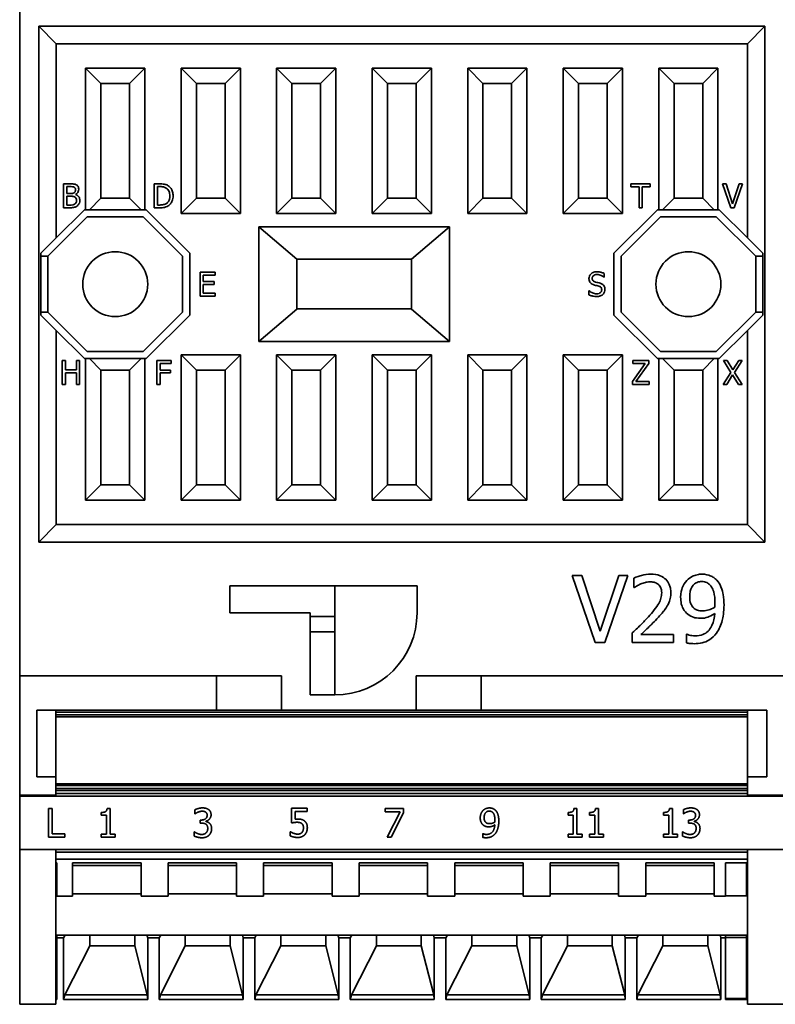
# Model space of a CAD drawing. Header units: millimetres. Extents: x 109 to 313, y 74 to 242.
# Tile 3 of 8: x 109 to 148, y 149 to 200. Entities that reach past the tile are written whole.
import ezdxf

# ---------------------------------------------------------------- set-up
doc = ezdxf.new("R2010")
doc.units = ezdxf.units.MM
doc.layers.add('Visible (ISO)', color=7, linetype='Continuous', lineweight=35)
doc.layers.add('Visible Narrow (ISO)', color=7, linetype='Continuous', lineweight=35)

msp = doc.modelspace()

# ---------------------------------------------------------------- linework, layer by layer
at = {"layer": 'Visible (ISO)'}
for p, q in [((108.932, 166.071), (108.932, 207.071)), ((109.932, 173.071), (109.932, 200.071)), ((109.932, 200.071), (147.932, 200.071)), ((109.932, 200.071), (110.842, 199.161)), ((147.932, 200.071), (147.022, 199.161)), ((147.932, 200.071), (147.932, 173.071)), ((147.022, 199.161), (110.842, 199.161)), ((110.842, 199.161), (110.842, 188.996)), ((147.022, 188.996), (147.022, 199.161)), ((112.382, 197.871), (112.382, 190.471)), ((115.482, 197.871), (112.382, 197.871)), ((112.382, 197.871), (113.182, 197.071)), ((114.682, 197.071), (115.482, 197.871)), ((115.482, 190.471), (115.482, 197.871)), ((117.382, 197.871), (117.382, 190.271)), ((120.482, 197.871), (117.382, 197.871)), ((118.182, 197.071), (117.382, 197.871)), ((119.682, 197.071), (120.482, 197.871)), ((120.482, 190.271), (120.482, 197.871)), ((122.382, 197.871), (122.382, 190.271)), ((125.482, 197.871), (122.382, 197.871)), ((123.182, 197.071), (122.382, 197.871)), ((124.682, 197.071), (125.482, 197.871)), ((125.482, 190.271), (125.482, 197.871)), ((127.382, 197.871), (127.382, 190.271)), ((130.482, 197.871), (127.382, 197.871)), ((128.182, 197.071), (127.382, 197.871)), ((129.682, 197.071), (130.482, 197.871)), ((130.482, 190.271), (130.482, 197.871)), ((132.382, 197.871), (132.382, 190.271)), ((135.482, 197.871), (132.382, 197.871)), ((133.182, 197.071), (132.382, 197.871)), ((134.682, 197.071), (135.482, 197.871)), ((135.482, 190.271), (135.482, 197.871)), ((137.382, 197.871), (137.382, 190.271)), ((140.482, 197.871), (137.382, 197.871)), ((138.182, 197.071), (137.382, 197.871)), ((139.682, 197.071), (140.482, 197.871)), ((140.482, 190.271), (140.482, 197.871)), ((142.382, 197.871), (142.382, 190.471)), ((145.482, 197.871), (142.382, 197.871)), ((143.182, 197.071), (142.382, 197.871)), ((144.682, 197.071), (145.482, 197.871)), ((145.482, 190.471), (145.482, 197.871)), ((113.182, 197.071), (114.682, 197.071)), ((113.182, 191.071), (113.182, 197.071)), ((114.682, 197.071), (114.682, 191.071)), ((118.182, 197.071), (119.682, 197.071)), ((118.182, 191.071), (118.182, 197.071)), ((119.682, 197.071), (119.682, 191.071)), ((123.182, 197.071), (124.682, 197.071)), ((123.182, 191.071), (123.182, 197.071)), ((124.682, 197.071), (124.682, 191.071)), ((128.182, 197.071), (129.682, 197.071)), ((128.182, 191.071), (128.182, 197.071)), ((129.682, 197.071), (129.682, 191.071)), ((133.182, 197.071), (134.682, 197.071)), ((133.182, 191.071), (133.182, 197.071)), ((134.682, 197.071), (134.682, 191.071)), ((138.182, 197.071), (139.682, 197.071)), ((138.182, 191.071), (138.182, 197.071)), ((139.682, 197.071), (139.682, 191.071)), ((143.182, 197.071), (144.682, 197.071)), ((143.182, 191.071), (143.182, 197.071)), ((144.682, 197.071), (144.682, 191.071)), ((111.564, 191.821), (111.232, 191.821)), ((111.232, 191.821), (111.232, 190.571)), ((116.261, 191.821), (115.976, 191.821)), ((115.976, 191.821), (115.976, 190.571)), ((141.934, 191.821), (140.929, 191.821)), ((140.929, 191.821), (140.929, 191.673)), ((141.934, 191.673), (141.934, 191.821)), ((145.903, 191.821), (145.725, 191.821)), ((145.725, 191.821), (146.156, 190.571)), ((146.25, 190.783), (145.903, 191.821)), ((146.596, 191.821), (146.25, 190.783)), ((146.335, 190.571), (146.765, 191.821)), ((146.765, 191.821), (146.596, 191.821)), ((111.398, 191.314), (111.398, 191.679)), ((111.398, 191.679), (111.558, 191.679)), ((111.587, 191.314), (111.398, 191.314)), ((111.846, 191.266), (111.846, 191.272)), ((116.142, 190.715), (116.142, 191.677)), ((116.142, 191.677), (116.269, 191.677)), ((140.929, 191.673), (141.348, 191.673)), ((141.348, 191.673), (141.348, 190.571)), ((141.514, 191.673), (141.934, 191.673)), ((141.514, 190.571), (141.514, 191.673)), ((111.398, 190.713), (111.398, 191.175)), ((111.398, 191.175), (111.587, 191.175)), ((112.582, 190.471), (113.182, 191.071)), ((114.682, 191.071), (113.182, 191.071)), ((115.282, 190.471), (114.682, 191.071)), ((117.382, 190.271), (118.182, 191.071)), ((119.682, 191.071), (118.182, 191.071)), ((119.682, 191.071), (120.482, 190.271)), ((122.382, 190.271), (123.182, 191.071)), ((124.682, 191.071), (123.182, 191.071)), ((124.682, 191.071), (125.482, 190.271)), ((127.382, 190.271), (128.182, 191.071)), ((129.682, 191.071), (128.182, 191.071)), ((129.682, 191.071), (130.482, 190.271)), ((132.382, 190.271), (133.182, 191.071)), ((134.682, 191.071), (133.182, 191.071)), ((134.682, 191.071), (135.482, 190.271)), ((137.382, 190.271), (138.182, 191.071)), ((139.682, 191.071), (138.182, 191.071)), ((139.682, 191.071), (140.482, 190.271)), ((142.582, 190.471), (143.182, 191.071)), ((144.682, 191.071), (143.182, 191.071)), ((144.682, 191.071), (145.282, 190.471)), ((110.842, 188.996), (112.317, 190.471)), ((111.232, 190.571), (111.591, 190.571)), ((111.533, 190.713), (111.398, 190.713)), ((112.317, 190.471), (112.382, 190.471)), ((112.382, 190.471), (112.582, 190.471)), ((112.582, 190.471), (115.282, 190.471)), ((115.282, 190.471), (115.482, 190.471)), ((115.482, 190.471), (115.548, 190.471)), ((115.548, 190.471), (117.832, 188.187)), ((115.976, 190.571), (116.264, 190.571)), ((116.269, 190.715), (116.142, 190.715)), ((117.382, 190.271), (120.482, 190.271)), ((122.382, 190.271), (125.482, 190.271)), ((127.382, 190.271), (130.482, 190.271)), ((132.382, 190.271), (135.482, 190.271)), ((137.382, 190.271), (140.482, 190.271)), ((140.032, 188.187), (142.317, 190.471)), ((141.348, 190.571), (141.514, 190.571)), ((142.317, 190.471), (142.382, 190.471)), ((142.382, 190.471), (142.582, 190.471)), ((142.582, 190.471), (145.282, 190.471)), ((145.282, 190.471), (145.482, 190.471)), ((145.482, 190.471), (145.548, 190.471)), ((145.548, 190.471), (147.022, 188.996)), ((146.156, 190.571), (146.335, 190.571)), ((110.407, 188.031), (112.472, 190.096)), ((112.472, 190.096), (115.392, 190.096)), ((115.392, 190.096), (117.457, 188.031)), ((140.407, 188.031), (142.472, 190.096)), ((142.472, 190.096), (145.392, 190.096)), ((145.392, 190.096), (147.457, 188.031)), ((121.442, 189.571), (121.442, 183.571)), ((131.422, 189.571), (121.442, 189.571)), ((121.442, 189.571), (123.432, 187.875)), ((131.422, 189.571), (129.432, 187.875)), ((131.422, 183.571), (131.422, 189.571)), ((110.032, 188.187), (110.842, 188.996)), ((147.022, 188.996), (147.832, 188.187)), ((110.032, 184.956), (110.032, 188.187)), ((117.832, 188.187), (117.832, 184.956)), ((140.032, 184.956), (140.032, 188.187)), ((147.832, 188.187), (147.832, 184.956)), ((110.032, 188.031), (110.407, 188.031)), ((110.407, 188.031), (110.407, 185.111)), ((117.457, 188.031), (117.457, 185.111)), ((123.432, 185.268), (123.432, 187.875)), ((123.432, 187.871), (129.432, 187.871)), ((129.432, 187.875), (129.432, 185.268)), ((140.407, 185.111), (140.407, 188.031)), ((147.457, 185.111), (147.457, 188.031)), ((147.457, 188.031), (147.832, 188.031)), ((119.159, 187.196), (118.377, 187.196)), ((118.377, 187.196), (118.377, 185.946)), ((119.159, 187.048), (119.159, 187.196)), ((139.52, 186.939), (139.52, 187.137)), ((118.543, 186.706), (118.543, 187.048)), ((118.543, 187.048), (119.159, 187.048)), ((119.117, 186.706), (118.543, 186.706)), ((119.117, 186.558), (119.117, 186.706)), ((139.508, 186.939), (139.52, 186.939)), ((118.543, 186.094), (118.543, 186.558)), ((118.543, 186.558), (119.117, 186.558)), ((119.159, 186.094), (118.543, 186.094)), ((119.159, 185.946), (119.159, 186.094)), ((138.731, 186.23), (138.718, 186.23)), ((138.718, 186.23), (138.718, 186.021)), ((118.377, 185.946), (119.159, 185.946)), ((110.407, 185.111), (110.032, 185.111)), ((112.472, 183.046), (110.407, 185.111)), ((117.457, 185.111), (115.392, 183.046)), ((121.442, 183.571), (123.432, 185.268)), ((129.432, 185.271), (123.432, 185.271)), ((131.422, 183.571), (129.432, 185.268)), ((142.472, 183.046), (140.407, 185.111)), ((147.457, 185.111), (145.392, 183.046)), ((147.832, 185.111), (147.457, 185.111)), ((110.842, 184.146), (110.032, 184.956)), ((117.832, 184.956), (115.548, 182.671)), ((142.317, 182.671), (140.032, 184.956)), ((147.832, 184.956), (147.022, 184.146)), ((110.842, 184.146), (110.842, 173.981)), ((112.317, 182.671), (110.842, 184.146)), ((147.022, 184.146), (145.548, 182.671)), ((147.022, 173.981), (147.022, 184.146)), ((121.442, 183.571), (131.422, 183.571)), ((115.392, 183.046), (112.472, 183.046)), ((145.392, 183.046), (142.472, 183.046)), ((111.325, 182.571), (111.158, 182.571)), ((111.158, 182.571), (111.158, 181.321)), ((111.325, 182.081), (111.325, 182.571)), ((112.066, 182.571), (111.9, 182.571)), ((111.9, 182.571), (111.9, 182.081)), ((112.066, 181.321), (112.066, 182.571)), ((112.382, 182.671), (112.317, 182.671)), ((112.382, 182.671), (112.382, 175.271)), ((112.582, 182.671), (112.382, 182.671)), ((112.582, 182.671), (113.182, 182.071)), ((115.282, 182.671), (112.582, 182.671)), ((114.682, 182.071), (115.282, 182.671)), ((115.482, 182.671), (115.282, 182.671)), ((115.482, 175.271), (115.482, 182.671)), ((115.548, 182.671), (115.482, 182.671)), ((116.858, 182.571), (116.111, 182.571)), ((116.111, 182.571), (116.111, 181.321)), ((116.858, 182.423), (116.858, 182.571)), ((117.382, 182.871), (117.382, 175.271)), ((120.482, 182.871), (117.382, 182.871)), ((117.382, 182.871), (118.182, 182.071)), ((120.482, 182.871), (119.682, 182.071)), ((120.482, 175.271), (120.482, 182.871)), ((122.382, 182.871), (122.382, 175.271)), ((125.482, 182.871), (122.382, 182.871)), ((122.382, 182.871), (123.182, 182.071)), ((125.482, 182.871), (124.682, 182.071)), ((125.482, 175.271), (125.482, 182.871)), ((127.382, 182.871), (127.382, 175.271)), ((130.482, 182.871), (127.382, 182.871)), ((127.382, 182.871), (128.182, 182.071)), ((130.482, 182.871), (129.682, 182.071)), ((130.482, 175.271), (130.482, 182.871)), ((132.382, 182.871), (132.382, 175.271)), ((135.482, 182.871), (132.382, 182.871)), ((132.382, 182.871), (133.182, 182.071)), ((135.482, 182.871), (134.682, 182.071)), ((135.482, 175.271), (135.482, 182.871)), ((137.382, 182.871), (137.382, 175.271)), ((140.482, 182.871), (137.382, 182.871)), ((137.382, 182.871), (138.182, 182.071)), ((140.482, 182.871), (139.682, 182.071)), ((140.482, 175.271), (140.482, 182.871)), ((141.858, 182.571), (141.033, 182.571)), ((141.033, 182.571), (141.033, 182.423)), ((141.858, 182.421), (141.858, 182.571)), ((142.382, 182.671), (142.317, 182.671)), ((142.382, 182.671), (142.382, 175.271)), ((142.582, 182.671), (142.382, 182.671)), ((145.282, 182.671), (142.582, 182.671)), ((142.582, 182.671), (143.182, 182.071)), ((145.282, 182.671), (144.682, 182.071)), ((145.482, 182.671), (145.282, 182.671)), ((145.482, 175.271), (145.482, 182.671)), ((145.548, 182.671), (145.482, 182.671)), ((145.963, 182.571), (145.773, 182.571)), ((145.773, 182.571), (146.159, 181.947)), ((146.261, 182.082), (145.963, 182.571)), ((146.565, 182.571), (146.261, 182.082)), ((146.353, 181.955), (146.744, 182.571)), ((146.744, 182.571), (146.565, 182.571)), ((111.9, 182.081), (111.325, 182.081)), ((113.182, 176.071), (113.182, 182.071)), ((113.182, 182.071), (114.682, 182.071)), ((114.682, 182.071), (114.682, 176.071)), ((116.277, 182.071), (116.277, 182.423)), ((116.277, 182.423), (116.858, 182.423)), ((116.834, 182.071), (116.277, 182.071)), ((116.834, 181.923), (116.834, 182.071)), ((118.182, 176.071), (118.182, 182.071)), ((118.182, 182.071), (119.682, 182.071)), ((119.682, 182.071), (119.682, 176.071)), ((123.182, 176.071), (123.182, 182.071)), ((123.182, 182.071), (124.682, 182.071)), ((124.682, 182.071), (124.682, 176.071)), ((128.182, 176.071), (128.182, 182.071)), ((128.182, 182.071), (129.682, 182.071)), ((129.682, 182.071), (129.682, 176.071)), ((133.182, 176.071), (133.182, 182.071)), ((133.182, 182.071), (134.682, 182.071)), ((134.682, 182.071), (134.682, 176.071)), ((138.182, 176.071), (138.182, 182.071)), ((138.182, 182.071), (139.682, 182.071)), ((139.682, 182.071), (139.682, 176.071)), ((141.671, 182.423), (141.002, 181.476)), ((141.033, 182.423), (141.671, 182.423)), ((141.183, 181.469), (141.858, 182.421)), ((143.182, 176.071), (143.182, 182.071)), ((143.182, 182.071), (144.682, 182.071)), ((144.682, 182.071), (144.682, 176.071)), ((146.744, 181.321), (146.353, 181.955)), ((111.325, 181.321), (111.325, 181.933)), ((111.325, 181.933), (111.9, 181.933)), ((111.9, 181.933), (111.9, 181.321)), ((116.277, 181.321), (116.277, 181.923)), ((116.277, 181.923), (116.834, 181.923)), ((141.002, 181.476), (141.002, 181.321)), ((141.875, 181.469), (141.183, 181.469)), ((141.875, 181.321), (141.875, 181.469)), ((146.159, 181.947), (145.76, 181.321)), ((145.94, 181.321), (146.25, 181.82)), ((146.25, 181.82), (146.554, 181.321)), ((111.158, 181.321), (111.325, 181.321)), ((111.9, 181.321), (112.066, 181.321)), ((116.111, 181.321), (116.277, 181.321)), ((141.002, 181.321), (141.875, 181.321)), ((145.76, 181.321), (145.94, 181.321)), ((146.554, 181.321), (146.744, 181.321)), ((112.382, 175.271), (113.182, 176.071)), ((114.682, 176.071), (113.182, 176.071)), ((115.482, 175.271), (114.682, 176.071)), ((118.182, 176.071), (117.382, 175.271)), ((119.682, 176.071), (118.182, 176.071)), ((120.482, 175.271), (119.682, 176.071)), ((123.182, 176.071), (122.382, 175.271)), ((124.682, 176.071), (123.182, 176.071)), ((125.482, 175.271), (124.682, 176.071)), ((128.182, 176.071), (127.382, 175.271)), ((129.682, 176.071), (128.182, 176.071)), ((130.482, 175.271), (129.682, 176.071)), ((133.182, 176.071), (132.382, 175.271)), ((134.682, 176.071), (133.182, 176.071)), ((135.482, 175.271), (134.682, 176.071)), ((138.182, 176.071), (137.382, 175.271)), ((139.682, 176.071), (138.182, 176.071)), ((140.482, 175.271), (139.682, 176.071)), ((143.182, 176.071), (142.382, 175.271)), ((144.682, 176.071), (143.182, 176.071)), ((145.482, 175.271), (144.682, 176.071)), ((112.382, 175.271), (115.482, 175.271)), ((117.382, 175.271), (120.482, 175.271)), ((122.382, 175.271), (125.482, 175.271)), ((127.382, 175.271), (130.482, 175.271)), ((132.382, 175.271), (135.482, 175.271)), ((137.382, 175.271), (140.482, 175.271)), ((142.382, 175.271), (145.482, 175.271)), ((109.932, 173.071), (110.842, 173.981)), ((110.842, 173.981), (147.022, 173.981)), ((147.932, 173.071), (147.022, 173.981)), ((147.932, 173.071), (109.932, 173.071)), ((138.349, 171.318), (137.849, 171.318)), ((137.849, 171.318), (139.055, 167.818)), ((139.319, 168.411), (138.349, 171.318)), ((140.289, 171.318), (139.319, 168.411)), ((139.557, 167.818), (140.762, 171.318)), ((140.762, 171.318), (140.289, 171.318)), ((141.071, 171.182), (141.071, 170.683)), ((119.932, 169.371), (119.932, 170.771)), ((119.932, 170.771), (129.732, 170.771)), ((125.432, 168.371), (125.432, 170.771)), ((129.732, 170.771), (129.732, 169.371)), ((141.071, 170.683), (141.097, 170.683)), ((124.132, 169.371), (119.932, 169.371)), ((124.132, 169.371), (124.132, 165.071)), ((125.432, 169.171), (124.132, 169.171)), ((125.432, 165.071), (125.432, 168.371)), ((140.998, 168.315), (140.998, 167.818)), ((143.156, 168.224), (141.437, 168.224)), ((143.156, 167.818), (143.156, 168.224)), ((143.854, 168.249), (143.831, 168.249)), ((143.831, 168.249), (143.831, 167.798)), ((139.055, 167.818), (139.557, 167.818)), ((140.998, 167.818), (143.156, 167.818)), ((108.932, 159.824), (108.932, 166.071)), ((119.232, 166.071), (108.932, 166.071)), ((119.232, 166.071), (122.632, 166.071)), ((119.232, 164.271), (119.232, 166.071)), ((122.632, 164.271), (122.632, 166.071)), ((129.689, 164.271), (129.689, 166.071)), ((129.689, 166.071), (133.089, 166.071)), ((148.932, 166.071), (133.089, 166.071)), ((133.089, 166.071), (133.089, 164.271)), ((124.132, 165.071), (125.432, 165.071)), ((109.832, 164.271), (119.232, 164.271)), ((109.832, 160.771), (109.832, 164.271)), ((110.832, 164.171), (110.832, 164.271)), ((110.832, 164.171), (110.832, 164.021)), ((110.832, 163.921), (110.832, 164.021)), ((110.832, 163.921), (110.832, 160.771)), ((147.032, 163.921), (110.832, 163.921)), ((120.032, 164.271), (119.232, 164.271)), ((132.289, 164.271), (120.032, 164.271)), ((133.089, 164.271), (132.289, 164.271)), ((133.089, 164.271), (148.032, 164.271)), ((147.032, 164.271), (147.032, 164.171)), ((147.032, 164.021), (147.032, 164.171)), ((147.032, 164.021), (147.032, 163.921)), ((147.032, 160.771), (147.032, 163.921)), ((148.032, 164.271), (148.032, 160.771)), ((110.832, 160.771), (109.832, 160.771)), ((110.832, 159.824), (110.832, 160.771)), ((147.032, 160.421), (110.832, 160.421)), ((147.032, 160.771), (147.032, 159.824)), ((148.032, 160.771), (147.032, 160.771)), ((108.932, 159.771), (108.932, 159.824)), ((110.832, 159.824), (108.932, 159.824)), ((147.032, 160.071), (110.832, 160.071)), ((147.032, 159.911), (110.832, 159.911)), ((148.932, 159.824), (147.032, 159.824)), ((108.932, 156.971), (108.932, 159.771)), ((148.932, 159.771), (108.932, 159.771)), ((110.432, 157.619), (110.432, 159.119)), ((110.432, 159.119), (110.632, 159.119)), ((110.632, 159.119), (110.632, 157.796)), ((113.197, 158.777), (113.197, 158.914)), ((113.469, 158.777), (113.197, 158.777)), ((113.469, 157.772), (113.469, 158.777)), ((113.507, 159.124), (113.662, 159.124)), ((113.662, 159.124), (113.662, 157.772)), ((118.108, 158.848), (118.108, 159.06)), ((118.12, 158.848), (118.108, 158.848)), ((123.157, 158.364), (123.157, 159.137)), ((123.157, 159.137), (123.98, 159.137)), ((123.98, 158.961), (123.35, 158.961)), ((123.35, 158.961), (123.35, 158.561)), ((123.98, 159.137), (123.98, 158.961)), ((128.069, 158.945), (128.069, 159.121)), ((128.069, 159.121), (129.021, 159.121)), ((128.843, 158.945), (128.069, 158.945)), ((128.158, 157.621), (128.843, 158.945)), ((129.021, 158.896), (128.372, 157.621)), ((129.021, 159.121), (129.021, 158.896)), ((137.634, 158.777), (137.634, 158.914)), ((137.906, 158.777), (137.634, 158.777)), ((137.906, 157.772), (137.906, 158.777)), ((137.944, 159.124), (138.1, 159.124)), ((138.1, 159.124), (138.1, 157.772)), ((138.76, 158.777), (138.76, 158.914)), ((139.032, 158.777), (138.76, 158.777)), ((139.032, 157.772), (139.032, 158.777)), ((139.07, 159.124), (139.225, 159.124)), ((139.225, 159.124), (139.225, 157.772)), ((142.634, 158.78), (142.634, 158.917)), ((142.906, 158.78), (142.634, 158.78)), ((142.906, 157.774), (142.906, 158.78)), ((142.944, 159.126), (143.1, 159.126)), ((143.1, 159.126), (143.1, 157.774)), ((143.671, 158.848), (143.671, 159.06)), ((143.683, 158.848), (143.671, 158.848)), ((118.373, 158.352), (118.373, 158.518)), ((118.373, 158.518), (118.44, 158.518)), ((118.458, 158.352), (118.373, 158.352)), ((118.672, 158.455), (118.672, 158.44)), ((143.936, 158.352), (143.936, 158.518)), ((143.936, 158.518), (144.003, 158.518)), ((144.021, 158.352), (143.936, 158.352)), ((144.235, 158.455), (144.235, 158.44)), ((110.632, 157.796), (111.301, 157.796)), ((111.301, 157.796), (111.301, 157.619)), ((113.197, 157.619), (113.197, 157.772)), ((113.197, 157.772), (113.469, 157.772)), ((113.662, 157.772), (113.929, 157.772)), ((113.929, 157.772), (113.929, 157.619)), ((118.067, 157.682), (118.067, 157.895)), ((118.067, 157.895), (118.081, 157.895)), ((123.095, 157.69), (123.095, 157.903)), ((123.095, 157.903), (123.109, 157.903)), ((133.168, 157.612), (133.168, 157.805)), ((133.168, 157.805), (133.177, 157.805)), ((137.634, 157.619), (137.634, 157.772)), ((137.634, 157.772), (137.906, 157.772)), ((138.1, 157.772), (138.366, 157.772)), ((138.366, 157.772), (138.366, 157.619)), ((138.76, 157.619), (138.76, 157.772)), ((138.76, 157.772), (139.032, 157.772)), ((139.225, 157.772), (139.491, 157.772)), ((139.491, 157.772), (139.491, 157.619)), ((142.634, 157.621), (142.634, 157.774)), ((142.634, 157.774), (142.906, 157.774)), ((143.1, 157.774), (143.366, 157.774)), ((143.366, 157.774), (143.366, 157.621)), ((143.629, 157.682), (143.629, 157.895)), ((143.629, 157.895), (143.644, 157.895)), ((111.301, 157.619), (110.432, 157.619)), ((113.929, 157.619), (113.197, 157.619)), ((128.372, 157.621), (128.158, 157.621)), ((138.366, 157.619), (137.634, 157.619)), ((139.491, 157.619), (138.76, 157.619)), ((143.366, 157.621), (142.634, 157.621)), ((108.932, 156.971), (110.832, 156.971)), ((108.932, 148.871), (108.932, 156.971)), ((110.832, 148.871), (110.832, 156.971)), ((147.032, 156.971), (110.832, 156.971)), ((147.032, 156.831), (110.832, 156.831)), ((147.032, 156.971), (148.932, 156.971)), ((147.032, 156.971), (147.032, 148.871)), ((147.032, 156.471), (110.832, 156.471)), ((110.882, 156.273), (110.832, 156.273)), ((110.882, 156.273), (110.882, 154.54)), ((111.702, 154.54), (111.702, 156.273)), ((111.702, 156.273), (115.282, 156.273)), ((115.282, 156.273), (115.282, 154.54)), ((116.702, 154.54), (116.702, 156.273)), ((116.702, 156.273), (120.282, 156.273)), ((120.282, 156.273), (120.282, 154.54)), ((121.702, 154.54), (121.702, 156.273)), ((121.702, 156.273), (125.282, 156.273)), ((125.282, 156.273), (125.282, 154.54)), ((126.702, 156.273), (130.282, 156.273)), ((126.702, 154.54), (126.702, 156.273)), ((130.282, 156.273), (130.282, 154.54)), ((131.702, 156.273), (135.282, 156.273)), ((131.702, 154.54), (131.702, 156.273)), ((135.282, 156.273), (135.282, 154.54)), ((136.702, 156.273), (140.282, 156.273)), ((136.702, 154.54), (136.702, 156.273)), ((140.282, 156.273), (140.282, 154.54)), ((141.702, 154.54), (141.702, 156.273)), ((141.702, 156.273), (145.282, 156.273)), ((145.282, 156.273), (145.282, 154.54)), ((147.032, 156.273), (145.882, 156.273)), ((145.882, 154.54), (145.882, 156.273)), ((146.982, 154.555), (146.982, 156.273)), ((110.882, 156.131), (110.832, 156.131)), ((115.282, 156.131), (111.702, 156.131)), ((120.282, 156.131), (116.702, 156.131)), ((125.282, 156.131), (121.702, 156.131)), ((130.282, 156.131), (126.702, 156.131)), ((135.282, 156.131), (131.702, 156.131)), ((140.282, 156.131), (136.702, 156.131)), ((145.282, 156.131), (141.702, 156.131)), ((147.032, 156.131), (146.982, 156.131)), ((110.882, 154.646), (110.832, 154.646)), ((111.702, 154.646), (115.282, 154.646)), ((116.702, 154.646), (120.282, 154.646)), ((121.702, 154.646), (125.282, 154.646)), ((126.702, 154.646), (130.282, 154.646)), ((131.702, 154.646), (135.282, 154.646)), ((136.702, 154.646), (140.282, 154.646)), ((141.702, 154.646), (145.282, 154.646)), ((147.032, 154.646), (146.982, 154.646)), ((110.882, 154.54), (111.702, 154.54)), ((115.282, 154.54), (116.702, 154.54)), ((120.282, 154.54), (121.702, 154.54)), ((125.282, 154.54), (126.702, 154.54)), ((130.282, 154.54), (131.702, 154.54)), ((135.282, 154.54), (136.702, 154.54)), ((140.282, 154.54), (141.702, 154.54)), ((145.282, 154.54), (145.882, 154.54)), ((145.882, 154.555), (146.982, 154.555)), ((110.882, 152.49), (110.832, 152.49)), ((110.882, 152.348), (110.882, 152.49)), ((110.882, 152.49), (111.318, 152.49)), ((110.882, 152.348), (110.882, 149.131)), ((111.232, 152.348), (110.882, 152.348)), ((111.318, 152.49), (111.232, 152.348)), ((111.232, 152.348), (111.232, 149.131)), ((115.59, 152.49), (111.318, 152.49)), ((112.602, 152.49), (112.602, 151.924)), ((114.952, 151.924), (114.952, 152.49)), ((116.318, 152.49), (115.59, 152.49)), ((115.632, 152.348), (115.59, 152.49)), ((116.232, 152.348), (115.632, 152.348)), ((115.632, 149.131), (115.632, 152.348)), ((116.318, 152.49), (116.232, 152.348)), ((116.232, 152.348), (116.232, 149.131)), ((120.59, 152.49), (116.318, 152.49)), ((117.602, 152.49), (117.602, 151.924)), ((119.952, 151.924), (119.952, 152.49)), ((121.318, 152.49), (120.59, 152.49)), ((120.632, 152.348), (120.59, 152.49)), ((121.232, 152.348), (120.632, 152.348)), ((120.632, 149.131), (120.632, 152.348)), ((121.318, 152.49), (121.232, 152.348)), ((121.232, 152.348), (121.232, 149.131)), ((125.59, 152.49), (121.318, 152.49)), ((122.602, 152.49), (122.602, 151.924)), ((124.952, 151.924), (124.952, 152.49)), ((126.318, 152.49), (125.59, 152.49)), ((125.632, 152.348), (125.59, 152.49)), ((126.232, 152.348), (125.632, 152.348)), ((125.632, 149.131), (125.632, 152.348)), ((126.318, 152.49), (126.232, 152.348)), ((126.232, 152.348), (126.232, 149.131)), ((130.59, 152.49), (126.318, 152.49)), ((127.602, 152.49), (127.602, 151.924)), ((129.952, 151.924), (129.952, 152.49)), ((130.632, 152.348), (130.59, 152.49)), ((131.318, 152.49), (130.59, 152.49)), ((130.632, 149.131), (130.632, 152.348)), ((131.232, 152.348), (130.632, 152.348)), ((131.318, 152.49), (131.232, 152.348)), ((131.232, 152.348), (131.232, 149.131)), ((135.59, 152.49), (131.318, 152.49)), ((132.602, 152.49), (132.602, 151.924)), ((134.952, 151.924), (134.952, 152.49)), ((135.632, 152.348), (135.59, 152.49)), ((136.318, 152.49), (135.59, 152.49)), ((135.632, 149.131), (135.632, 152.348)), ((136.232, 152.348), (135.632, 152.348)), ((136.318, 152.49), (136.232, 152.348)), ((136.232, 152.348), (136.232, 149.131)), ((140.59, 152.49), (136.318, 152.49)), ((137.602, 152.49), (137.602, 151.924)), ((139.952, 151.924), (139.952, 152.49)), ((140.632, 152.348), (140.59, 152.49)), ((141.318, 152.49), (140.59, 152.49)), ((140.632, 149.131), (140.632, 152.348)), ((141.232, 152.348), (140.632, 152.348)), ((141.318, 152.49), (141.232, 152.348)), ((141.232, 152.348), (141.232, 149.131)), ((145.59, 152.49), (141.318, 152.49)), ((142.602, 152.49), (142.602, 151.924)), ((144.952, 151.924), (144.952, 152.49)), ((145.632, 152.348), (145.59, 152.49)), ((145.882, 152.49), (145.59, 152.49)), ((145.632, 149.131), (145.632, 152.348)), ((145.882, 152.348), (145.632, 152.348)), ((147.032, 152.49), (145.882, 152.49)), ((145.882, 152.49), (145.882, 152.348)), ((146.982, 152.363), (145.882, 152.363)), ((145.882, 149.131), (145.882, 152.348)), ((146.982, 152.49), (146.982, 152.363)), ((146.982, 149.175), (146.982, 152.363)), ((110.882, 151.924), (110.832, 151.924)), ((112.602, 151.924), (111.295, 149.361)), ((114.952, 151.924), (112.602, 151.924)), ((115.601, 149.361), (114.952, 151.924)), ((117.602, 151.924), (116.295, 149.361)), ((119.952, 151.924), (117.602, 151.924)), ((120.601, 149.361), (119.952, 151.924)), ((122.602, 151.924), (121.295, 149.361)), ((124.952, 151.924), (122.602, 151.924)), ((125.601, 149.361), (124.952, 151.924)), ((127.602, 151.924), (126.295, 149.361)), ((129.952, 151.924), (127.602, 151.924)), ((130.601, 149.361), (129.952, 151.924)), ((132.602, 151.924), (131.295, 149.361)), ((134.952, 151.924), (132.602, 151.924)), ((135.601, 149.361), (134.952, 151.924)), ((137.602, 151.924), (136.295, 149.361)), ((139.952, 151.924), (137.602, 151.924)), ((140.601, 149.361), (139.952, 151.924)), ((142.602, 151.924), (141.295, 149.361)), ((144.952, 151.924), (142.602, 151.924)), ((145.601, 149.361), (144.952, 151.924)), ((147.032, 151.924), (146.982, 151.924)), ((110.882, 149.361), (110.832, 149.361)), ((110.882, 149.131), (110.832, 149.131)), ((111.295, 149.361), (111.232, 149.131)), ((111.232, 149.131), (115.632, 149.131)), ((115.601, 149.361), (111.295, 149.361)), ((115.632, 149.131), (115.601, 149.361)), ((116.295, 149.361), (116.232, 149.131)), ((116.232, 149.131), (120.632, 149.131)), ((120.601, 149.361), (116.295, 149.361)), ((120.632, 149.131), (120.601, 149.361)), ((121.295, 149.361), (121.232, 149.131)), ((121.232, 149.131), (125.632, 149.131)), ((125.601, 149.361), (121.295, 149.361)), ((125.632, 149.131), (125.601, 149.361)), ((126.295, 149.361), (126.232, 149.131)), ((126.232, 149.131), (130.632, 149.131)), ((130.601, 149.361), (126.295, 149.361)), ((130.632, 149.131), (130.601, 149.361)), ((131.295, 149.361), (131.232, 149.131)), ((131.232, 149.131), (135.632, 149.131)), ((135.601, 149.361), (131.295, 149.361)), ((135.632, 149.131), (135.601, 149.361)), ((136.295, 149.361), (136.232, 149.131)), ((136.232, 149.131), (140.632, 149.131)), ((140.601, 149.361), (136.295, 149.361)), ((140.632, 149.131), (140.601, 149.361)), ((141.295, 149.361), (141.232, 149.131)), ((141.232, 149.131), (145.632, 149.131)), ((145.601, 149.361), (141.295, 149.361)), ((145.632, 149.131), (145.601, 149.361)), ((145.882, 149.175), (146.982, 149.175)), ((147.032, 149.131), (145.882, 149.131)), ((147.032, 149.361), (146.982, 149.361)), ((110.832, 148.871), (108.932, 148.871)), ((148.932, 148.871), (147.032, 148.871))]:
    msp.add_line(p, q, dxfattribs=at)
for centre in [(113.932, 186.571), (143.932, 186.571)]:
    msp.add_circle(centre, 1.7, dxfattribs=at)
msp.add_arc((125.432, 169.371), 4.3, 270, 0, dxfattribs=at)
for points, knots in [([(111.892, 191.77), (111.852, 191.792), (111.809, 191.807), (111.698, 191.821), (111.631, 191.821), (111.564, 191.821)], [-0.03374892, -0.03374892, -0.03374892, -0.03374892, -0.0200752, -0.0200752, 0, 0, 0, 0]), ([(112.021, 191.54), (112.021, 191.575), (112.017, 191.61), (111.993, 191.679), (111.976, 191.701), (111.946, 191.737), (111.92, 191.756), (111.892, 191.77)], [-0.01823425, -0.01823425, -0.01823425, -0.01823425, -0.01407618, -0.01407618, -0.00958901, -0.00958901, 0, 0, 0, 0]), ([(116.708, 191.722), (116.656, 191.756), (116.597, 191.779), (116.505, 191.803), (116.429, 191.821), (116.261, 191.821)], [-0.1458474, -0.1458474, -0.1458474, -0.1458474, -0.050476, -0.050476, 0, 0, 0, 0]), ([(111.558, 191.679), (111.605, 191.679), (111.654, 191.68), (111.73, 191.67), (111.758, 191.661), (111.784, 191.647)], [-0.02326554, -0.02326554, -0.02326554, -0.02326554, -0.00890304, -0.00890304, 0, 0, 0, 0]), ([(111.778, 191.355), (111.745, 191.334), (111.719, 191.326), (111.675, 191.316), (111.634, 191.314), (111.587, 191.314)], [-0.02314082, -0.02314082, -0.02314082, -0.02314082, -0.01404619, -0.01404619, 0, 0, 0, 0]), ([(111.848, 191.516), (111.848, 191.49), (111.846, 191.463), (111.833, 191.416), (111.825, 191.402), (111.808, 191.377), (111.794, 191.365), (111.778, 191.355)], [-0.01324041, -0.01324041, -0.01324041, -0.01324041, -0.00915166, -0.00915166, -0.00557061, -0.00557061, 0, 0, 0, 0]), ([(111.784, 191.647), (111.796, 191.64), (111.806, 191.632), (111.825, 191.611), (111.831, 191.599), (111.845, 191.566), (111.848, 191.541), (111.848, 191.516)], [-0.01321556, -0.01321556, -0.01321556, -0.01321556, -0.01057652, -0.01057652, -0.00748921, -0.00748921, 0, 0, 0, 0]), ([(111.846, 191.272), (111.882, 191.289), (111.914, 191.312), (111.961, 191.36), (111.984, 191.39), (112.015, 191.464), (112.021, 191.501), (112.021, 191.54)], [-0.04225473, -0.04225473, -0.04225473, -0.04225473, -0.02415971, -0.02415971, -0.01150905, -0.01150905, 0, 0, 0, 0]), ([(112.08, 190.955), (112.08, 190.986), (112.077, 191.016), (112.063, 191.074), (112.053, 191.1), (112.023, 191.154), (111.999, 191.183), (111.93, 191.236), (111.889, 191.254), (111.846, 191.266)], [-0.04765435, -0.04765435, -0.04765435, -0.04765435, -0.03633465, -0.03633465, -0.02591203, -0.02591203, -0.01341963, -0.01341963, 0, 0, 0, 0]), ([(116.269, 191.677), (116.368, 191.677), (116.426, 191.667), (116.507, 191.648), (116.554, 191.629), (116.599, 191.602)], [-0.02502793, -0.02502793, -0.02502793, -0.02502793, -0.01551755, -0.01551755, 0, 0, 0, 0]), ([(116.599, 191.602), (116.633, 191.582), (116.663, 191.556), (116.714, 191.495), (116.734, 191.46), (116.778, 191.352), (116.788, 191.274), (116.788, 191.197)], [-0.0468694, -0.0468694, -0.0468694, -0.0468694, -0.03501497, -0.03501497, -0.02295977, -0.02295977, 0, 0, 0, 0]), ([(116.962, 191.195), (116.962, 191.265), (116.954, 191.335), (116.915, 191.479), (116.885, 191.532), (116.819, 191.632), (116.769, 191.682), (116.708, 191.722)], [-0.04847791, -0.04847791, -0.04847791, -0.04847791, -0.03588466, -0.03588466, -0.02173128, -0.02173128, 0, 0, 0, 0]), ([(111.817, 190.766), (111.8, 190.755), (111.783, 190.746), (111.739, 190.729), (111.716, 190.725), (111.656, 190.715), (111.592, 190.713), (111.533, 190.713)], [-0.02433222, -0.02433222, -0.02433222, -0.02433222, -0.02161273, -0.02161273, -0.01774987, -0.01774987, 0, 0, 0, 0]), ([(111.587, 191.175), (111.668, 191.175), (111.703, 191.171), (111.75, 191.165), (111.779, 191.156), (111.806, 191.142)], [-0.01408521, -0.01408521, -0.01408521, -0.01408521, -0.00912971, -0.00912971, 0, 0, 0, 0]), ([(111.806, 191.142), (111.825, 191.132), (111.843, 191.12), (111.877, 191.087), (111.884, 191.07), (111.902, 191.027), (111.907, 190.988), (111.907, 190.948)], [-0.01910451, -0.01910451, -0.01910451, -0.01910451, -0.01579453, -0.01579453, -0.01188103, -0.01188103, 0, 0, 0, 0]), ([(111.907, 190.948), (111.907, 190.925), (111.905, 190.902), (111.895, 190.859), (111.887, 190.842), (111.862, 190.803), (111.841, 190.783), (111.817, 190.766)], [-0.01891681, -0.01891681, -0.01891681, -0.01891681, -0.01384332, -0.01384332, -0.00883821, -0.00883821, 0, 0, 0, 0]), ([(111.951, 190.672), (111.973, 190.69), (111.993, 190.711), (112.025, 190.754), (112.042, 190.781), (112.073, 190.857), (112.08, 190.906), (112.08, 190.955)], [-0.03543755, -0.03543755, -0.03543755, -0.03543755, -0.02456845, -0.02456845, -0.01482069, -0.01482069, 0, 0, 0, 0]), ([(116.614, 190.798), (116.592, 190.782), (116.568, 190.769), (116.507, 190.743), (116.477, 190.736), (116.4, 190.719), (116.333, 190.715), (116.269, 190.715)], [-0.02654008, -0.02654008, -0.02654008, -0.02654008, -0.02347586, -0.02347586, -0.01916532, -0.01916532, 0, 0, 0, 0]), ([(116.788, 191.197), (116.788, 191.141), (116.783, 191.083), (116.761, 190.993), (116.746, 190.946), (116.688, 190.859), (116.655, 190.825), (116.614, 190.798)], [-0.05656188, -0.05656188, -0.05656188, -0.05656188, -0.03126508, -0.03126508, -0.01463927, -0.01463927, 0, 0, 0, 0]), ([(116.706, 190.671), (116.751, 190.701), (116.791, 190.738), (116.863, 190.828), (116.891, 190.88), (116.946, 191.013), (116.962, 191.103), (116.962, 191.195)], [-0.05716447, -0.05716447, -0.05716447, -0.05716447, -0.04328329, -0.04328329, -0.02762632, -0.02762632, 0, 0, 0, 0]), ([(111.591, 190.571), (111.664, 190.571), (111.738, 190.577), (111.839, 190.606), (111.892, 190.627), (111.951, 190.672)], [-0.05547369, -0.05547369, -0.05547369, -0.05547369, -0.02206789, -0.02206789, 0, 0, 0, 0]), ([(116.264, 190.571), (116.343, 190.571), (116.435, 190.575), (116.548, 190.599), (116.618, 190.616), (116.706, 190.671)], [-0.1003003, -0.1003003, -0.1003003, -0.1003003, -0.0311725, -0.0311725, 0, 0, 0, 0]), ([(139.148, 187.218), (139.111, 187.218), (139.075, 187.215), (139.006, 187.202), (138.974, 187.192), (138.885, 187.151), (138.845, 187.117), (138.791, 187.061), (138.768, 187.027), (138.735, 186.948), (138.728, 186.905), (138.728, 186.861)], [-0.04891928, -0.04891928, -0.04891928, -0.04891928, -0.0425954, -0.0425954, -0.03674509, -0.03674509, -0.02564656, -0.02564656, -0.01326639, -0.01326639, 0, 0, 0, 0]), ([(139.52, 187.137), (139.465, 187.165), (139.407, 187.184), (139.307, 187.207), (139.24, 187.218), (139.148, 187.218)], [-0.06895415, -0.06895415, -0.06895415, -0.06895415, -0.02757443, -0.02757443, 0, 0, 0, 0]), ([(138.728, 186.861), (138.728, 186.794), (138.741, 186.752), (138.763, 186.695), (138.783, 186.663), (138.809, 186.635)], [-0.01830199, -0.01830199, -0.01830199, -0.01830199, -0.01149606, -0.01149606, 0, 0, 0, 0]), ([(138.809, 186.635), (138.835, 186.607), (138.865, 186.585), (138.916, 186.559), (138.954, 186.541), (139.015, 186.525)], [-0.05691783, -0.05691783, -0.05691783, -0.05691783, -0.01909786, -0.01909786, 0, 0, 0, 0]), ([(138.901, 186.878), (138.901, 186.891), (138.902, 186.903), (138.907, 186.927), (138.91, 186.939), (138.924, 186.971), (138.937, 186.989), (138.971, 187.022), (138.996, 187.039), (139.071, 187.069), (139.115, 187.075), (139.159, 187.075)], [-0.04492146, -0.04492146, -0.04492146, -0.04492146, -0.03937536, -0.03937536, -0.03409907, -0.03409907, -0.0240981, -0.0240981, -0.0131105, -0.0131105, 0, 0, 0, 0]), ([(139.064, 186.684), (139.041, 186.69), (139.019, 186.698), (138.98, 186.719), (138.963, 186.731), (138.937, 186.757), (138.924, 186.774), (138.905, 186.823), (138.901, 186.851), (138.901, 186.878)], [-0.03740013, -0.03740013, -0.03740013, -0.03740013, -0.02603408, -0.02603408, -0.0159925, -0.0159925, -0.00818674, -0.00818674, 0, 0, 0, 0]), ([(139.32, 186.618), (139.28, 186.63), (139.233, 186.642), (139.179, 186.654), (139.117, 186.669), (139.064, 186.684)], [-0.06491129, -0.06491129, -0.06491129, -0.06491129, -0.01645177, -0.01645177, 0, 0, 0, 0]), ([(139.159, 187.075), (139.194, 187.075), (139.229, 187.071), (139.308, 187.054), (139.342, 187.04), (139.415, 187.007), (139.466, 186.977), (139.508, 186.939)], [-0.02955187, -0.02955187, -0.02955187, -0.02955187, -0.02411573, -0.02411573, -0.01709345, -0.01709345, 0, 0, 0, 0]), ([(139.568, 186.303), (139.568, 186.332), (139.565, 186.362), (139.552, 186.418), (139.542, 186.444), (139.507, 186.507), (139.479, 186.533), (139.418, 186.581), (139.369, 186.603), (139.32, 186.618)], [-0.03352598, -0.03352598, -0.03352598, -0.03352598, -0.02827137, -0.02827137, -0.02341503, -0.02341503, -0.01536565, -0.01536565, 0, 0, 0, 0]), ([(139.117, 186.068), (139.048, 186.068), (138.98, 186.084), (138.873, 186.128), (138.803, 186.162), (138.731, 186.23)], [-0.07334044, -0.07334044, -0.07334044, -0.07334044, -0.02972116, -0.02972116, 0, 0, 0, 0]), ([(139.015, 186.525), (139.053, 186.515), (139.097, 186.504), (139.171, 186.487), (139.206, 186.478), (139.241, 186.468)], [-0.02268857, -0.02268857, -0.02268857, -0.02268857, -0.01093311, -0.01093311, 0, 0, 0, 0]), ([(139.395, 186.276), (139.395, 186.261), (139.394, 186.246), (139.388, 186.217), (139.383, 186.203), (139.366, 186.168), (139.351, 186.148), (139.316, 186.117), (139.293, 186.1), (139.213, 186.073), (139.163, 186.068), (139.117, 186.068)], [-0.05276625, -0.05276625, -0.05276625, -0.05276625, -0.0450498, -0.0450498, -0.03777899, -0.03777899, -0.02532548, -0.02532548, -0.01397806, -0.01397806, 0, 0, 0, 0]), ([(139.241, 186.468), (139.262, 186.462), (139.283, 186.454), (139.319, 186.434), (139.335, 186.423), (139.358, 186.399), (139.371, 186.382), (139.391, 186.332), (139.395, 186.304), (139.395, 186.276)], [-0.03764041, -0.03764041, -0.03764041, -0.03764041, -0.02610227, -0.02610227, -0.01621788, -0.01621788, -0.00833549, -0.00833549, 0, 0, 0, 0]), ([(139.455, 186.037), (139.473, 186.054), (139.49, 186.074), (139.519, 186.116), (139.531, 186.139), (139.559, 186.208), (139.568, 186.254), (139.568, 186.303)], [-0.03000018, -0.03000018, -0.03000018, -0.03000018, -0.02235831, -0.02235831, -0.01450487, -0.01450487, 0, 0, 0, 0]), ([(138.718, 186.021), (138.776, 185.993), (138.836, 185.971), (138.925, 185.944), (138.996, 185.924), (139.129, 185.924)], [-0.1301667, -0.1301667, -0.1301667, -0.1301667, -0.0397831, -0.0397831, 0, 0, 0, 0]), ([(139.129, 185.924), (139.196, 185.924), (139.263, 185.931), (139.345, 185.963), (139.398, 185.985), (139.455, 186.037)], [-0.07416084, -0.07416084, -0.07416084, -0.07416084, -0.0230574, -0.0230574, 0, 0, 0, 0]), ([(141.968, 171.392), (141.802, 171.392), (141.636, 171.365), (141.407, 171.304), (141.214, 171.252), (141.071, 171.182)], [-0.1589094, -0.1589094, -0.1589094, -0.1589094, -0.047502, -0.047502, 0, 0, 0, 0]), ([(143.011, 170.431), (143.011, 170.505), (143.006, 170.58), (142.979, 170.722), (142.96, 170.788), (142.888, 170.954), (142.826, 171.045), (142.681, 171.185), (142.587, 171.257), (142.298, 171.37), (142.131, 171.392), (141.968, 171.392)], [-0.2204619, -0.2204619, -0.2204619, -0.2204619, -0.1832692, -0.1832692, -0.1489931, -0.1489931, -0.0932895, -0.0932895, -0.0490544, -0.0490544, 0, 0, 0, 0]), ([(144.64, 171.389), (144.557, 171.389), (144.476, 171.38), (144.299, 171.339), (144.216, 171.306), (144.042, 171.224), (143.942, 171.152), (143.857, 171.06)], [-0.0743393, -0.0743393, -0.0743393, -0.0743393, -0.05767288, -0.05767288, -0.0375929, -0.0375929, 0, 0, 0, 0]), ([(145.417, 171.074), (145.369, 171.125), (145.317, 171.17), (145.202, 171.249), (145.141, 171.282), (144.99, 171.344), (144.848, 171.389), (144.64, 171.389)], [-0.1552814, -0.1552814, -0.1552814, -0.1552814, -0.1089003, -0.1089003, -0.0624034, -0.0624034, 0, 0, 0, 0]), ([(141.097, 170.683), (141.143, 170.715), (141.199, 170.75), (141.271, 170.795), (141.339, 170.837), (141.437, 170.876)], [-0.09223777, -0.09223777, -0.09223777, -0.09223777, -0.03170271, -0.03170271, 0, 0, 0, 0]), ([(141.437, 170.876), (141.516, 170.909), (141.598, 170.935), (141.722, 170.965), (141.815, 170.986), (141.934, 170.986)], [-0.1085205, -0.1085205, -0.1085205, -0.1085205, -0.0356685, -0.0356685, 0, 0, 0, 0]), ([(141.934, 170.986), (142.046, 170.986), (142.125, 170.967), (142.246, 170.926), (142.308, 170.891), (142.362, 170.845)], [-0.03835738, -0.03835738, -0.03835738, -0.03835738, -0.02153131, -0.02153131, 0, 0, 0, 0]), ([(142.362, 170.845), (142.39, 170.821), (142.414, 170.794), (142.457, 170.732), (142.475, 170.699), (142.508, 170.619), (142.535, 170.537), (142.535, 170.405)], [-0.1025359, -0.1025359, -0.1025359, -0.1025359, -0.0718652, -0.0718652, -0.0397138, -0.0397138, 0, 0, 0, 0]), ([(143.857, 171.06), (143.751, 170.948), (143.672, 170.818), (143.582, 170.588), (143.528, 170.425), (143.528, 170.181)], [-0.1953133, -0.1953133, -0.1953133, -0.1953133, -0.0732455, -0.0732455, 0, 0, 0, 0]), ([(144.004, 170.201), (144.004, 170.282), (144.01, 170.365), (144.036, 170.514), (144.055, 170.582), (144.124, 170.74), (144.173, 170.801), (144.269, 170.895), (144.327, 170.934), (144.471, 170.993), (144.553, 171.006), (144.637, 171.006)], [-0.09267208, -0.09267208, -0.09267208, -0.09267208, -0.07790249, -0.07790249, -0.06516069, -0.06516069, -0.0465555, -0.0465555, -0.02508273, -0.02508273, 0, 0, 0, 0]), ([(144.637, 171.006), (144.682, 171.006), (144.728, 171.002), (144.806, 170.986), (144.851, 170.973), (144.965, 170.917), (145.025, 170.865), (145.076, 170.808)], [-0.05798404, -0.05798404, -0.05798404, -0.05798404, -0.03797664, -0.03797664, -0.02291181, -0.02291181, 0, 0, 0, 0]), ([(145.076, 170.808), (145.118, 170.764), (145.152, 170.714), (145.224, 170.576), (145.249, 170.493), (145.307, 170.292), (145.323, 170.085), (145.323, 169.883)], [-0.07919341, -0.07919341, -0.07919341, -0.07919341, -0.07201851, -0.07201851, -0.06066657, -0.06066657, 0, 0, 0, 0]), ([(145.797, 169.778), (145.797, 169.957), (145.786, 170.144), (145.742, 170.407), (145.71, 170.562), (145.583, 170.856), (145.511, 170.974), (145.417, 171.074)], [-0.2072674, -0.2072674, -0.2072674, -0.2072674, -0.096135, -0.096135, -0.0412684, -0.0412684, 0, 0, 0, 0]), ([(142.535, 170.405), (142.535, 170.311), (142.523, 170.219), (142.473, 170.035), (142.436, 169.945), (142.271, 169.648), (142.049, 169.384), (141.843, 169.157)], [-0.1641887, -0.1641887, -0.1641887, -0.1641887, -0.1287278, -0.1287278, -0.0920122, -0.0920122, 0, 0, 0, 0]), ([(142.83, 169.73), (142.888, 169.831), (142.932, 169.938), (142.98, 170.111), (143.011, 170.237), (143.011, 170.431)], [-0.1657042, -0.1657042, -0.1657042, -0.1657042, -0.0579288, -0.0579288, 0, 0, 0, 0]), ([(143.528, 170.181), (143.528, 170.067), (143.538, 169.95), (143.58, 169.765), (143.61, 169.666), (143.73, 169.454), (143.81, 169.363), (143.908, 169.287)], [-0.1276068, -0.1276068, -0.1276068, -0.1276068, -0.0731112, -0.0731112, -0.0370443, -0.0370443, 0, 0, 0, 0]), ([(144.242, 169.591), (144.202, 169.624), (144.166, 169.661), (144.096, 169.756), (144.074, 169.804), (144.019, 169.943), (144.004, 170.072), (144.004, 170.201)], [-0.05992777, -0.05992777, -0.05992777, -0.05992777, -0.05052617, -0.05052617, -0.03873766, -0.03873766, 0, 0, 0, 0]), ([(142.362, 169.131), (142.452, 169.227), (142.538, 169.325), (142.657, 169.47), (142.747, 169.581), (142.83, 169.73)], [-0.1699176, -0.1699176, -0.1699176, -0.1699176, -0.0511402, -0.0511402, 0, 0, 0, 0]), ([(144.688, 169.469), (144.574, 169.469), (144.476, 169.483), (144.348, 169.52), (144.292, 169.55), (144.242, 169.591)], [-0.03981883, -0.03981883, -0.03981883, -0.03981883, -0.01935702, -0.01935702, 0, 0, 0, 0]), ([(145.315, 169.662), (145.203, 169.586), (145.088, 169.545), (144.907, 169.49), (144.797, 169.469), (144.688, 169.469)], [-0.05702694, -0.05702694, -0.05702694, -0.05702694, -0.03276687, -0.03276687, 0, 0, 0, 0]), ([(145.323, 169.883), (145.323, 169.816), (145.322, 169.784), (145.319, 169.726), (145.317, 169.69), (145.315, 169.662)], [-0.01748906, -0.01748906, -0.01748906, -0.01748906, -0.00848535, -0.00848535, 0, 0, 0, 0]), ([(145.411, 168.309), (145.551, 168.5), (145.641, 168.726), (145.743, 169.13), (145.797, 169.403), (145.797, 169.778)], [-0.260667, -0.260667, -0.260667, -0.260667, -0.1126218, -0.1126218, 0, 0, 0, 0]), ([(141.843, 169.157), (141.712, 169.013), (141.577, 168.872), (141.353, 168.653), (141.205, 168.509), (140.998, 168.315)], [-0.2255823, -0.2255823, -0.2255823, -0.2255823, -0.0853349, -0.0853349, 0, 0, 0, 0]), ([(141.437, 168.224), (141.571, 168.348), (141.74, 168.508), (141.99, 168.747), (142.144, 168.893), (142.362, 169.131)], [-0.201588, -0.201588, -0.201588, -0.201588, -0.0969121, -0.0969121, 0, 0, 0, 0]), ([(143.908, 169.287), (144.004, 169.215), (144.112, 169.154), (144.277, 169.11), (144.394, 169.08), (144.583, 169.08)], [-0.1971389, -0.1971389, -0.1971389, -0.1971389, -0.0565798, -0.0565798, 0, 0, 0, 0]), ([(145.312, 169.324), (145.298, 169.113), (145.258, 168.895), (145.1, 168.557), (145.023, 168.466), (144.887, 168.331), (144.795, 168.27), (144.564, 168.176), (144.428, 168.156), (144.291, 168.156)], [-0.1294234, -0.1294234, -0.1294234, -0.1294234, -0.0984034, -0.0984034, -0.0748714, -0.0748714, -0.0410643, -0.0410643, 0, 0, 0, 0]), ([(144.583, 169.08), (144.709, 169.08), (144.835, 169.098), (145.039, 169.167), (145.157, 169.219), (145.312, 169.324)], [-0.1360189, -0.1360189, -0.1360189, -0.1360189, -0.0562801, -0.0562801, 0, 0, 0, 0]), ([(144.291, 168.156), (144.165, 168.156), (144.058, 168.178), (143.934, 168.214), (143.888, 168.23), (143.854, 168.249)], [-0.03326071, -0.03326071, -0.03326071, -0.03326071, -0.01179233, -0.01179233, 0, 0, 0, 0]), ([(144.228, 167.75), (144.373, 167.75), (144.52, 167.763), (144.786, 167.828), (144.898, 167.873), (145.168, 168.034), (145.301, 168.16), (145.411, 168.309)], [-0.1376688, -0.1376688, -0.1376688, -0.1376688, -0.0942605, -0.0942605, -0.0556758, -0.0556758, 0, 0, 0, 0]), ([(143.831, 167.798), (143.895, 167.778), (143.962, 167.766), (144.048, 167.758), (144.13, 167.75), (144.228, 167.75)], [-0.1285429, -0.1285429, -0.1285429, -0.1285429, -0.0294251, -0.0294251, 0, 0, 0, 0])]:
    msp.add_open_spline(points, degree=3, knots=knots, dxfattribs=at)
for points in [[(113.197, 158.914), (113.351, 158.914), (113.497, 159.002), (113.507, 159.124)], [(118.108, 159.06), (118.174, 159.096), (118.399, 159.153), (118.499, 159.153)], [(118.268, 158.931), (118.22, 158.911), (118.148, 158.867), (118.12, 158.848)], [(118.484, 158.979), (118.429, 158.979), (118.321, 158.952), (118.268, 158.931)], [(118.44, 158.518), (118.575, 158.518), (118.745, 158.647), (118.745, 158.77)], [(118.666, 158.933), (118.628, 158.958), (118.536, 158.979), (118.484, 158.979)], [(118.499, 159.153), (118.602, 159.153), (118.753, 159.111), (118.815, 159.068)], [(118.745, 158.77), (118.745, 158.827), (118.701, 158.908), (118.666, 158.933)], [(118.949, 158.79), (118.949, 158.667), (118.786, 158.479), (118.672, 158.455)], [(118.815, 159.068), (118.881, 159.02), (118.949, 158.883), (118.949, 158.79)], [(133.038, 158.633), (133.038, 158.749), (133.113, 158.941), (133.179, 159.01)], [(133.179, 159.01), (133.241, 159.077), (133.422, 159.151), (133.514, 159.151)], [(133.242, 158.642), (133.242, 158.809), (133.389, 158.987), (133.513, 158.987)], [(133.513, 158.987), (133.566, 158.987), (133.657, 158.95), (133.701, 158.902)], [(133.514, 159.151), (133.617, 159.151), (133.785, 159.082), (133.847, 159.016)], [(133.701, 158.902), (133.751, 158.849), (133.807, 158.657), (133.807, 158.505)], [(133.847, 159.016), (133.925, 158.933), (134.01, 158.666), (134.01, 158.46)], [(137.634, 158.914), (137.788, 158.914), (137.934, 159.002), (137.944, 159.124)], [(138.76, 158.914), (138.914, 158.914), (139.06, 159.002), (139.07, 159.124)], [(142.634, 158.917), (142.788, 158.917), (142.934, 159.004), (142.944, 159.126)], [(143.671, 159.06), (143.736, 159.096), (143.961, 159.153), (144.062, 159.153)], [(143.831, 158.931), (143.783, 158.911), (143.711, 158.867), (143.683, 158.848)], [(144.046, 158.979), (143.992, 158.979), (143.884, 158.952), (143.831, 158.931)], [(144.003, 158.518), (144.138, 158.518), (144.308, 158.647), (144.308, 158.77)], [(144.229, 158.933), (144.191, 158.958), (144.099, 158.979), (144.046, 158.979)], [(144.062, 159.153), (144.164, 159.153), (144.316, 159.111), (144.378, 159.068)], [(144.308, 158.77), (144.308, 158.827), (144.264, 158.908), (144.229, 158.933)], [(144.512, 158.79), (144.512, 158.667), (144.349, 158.479), (144.235, 158.455)], [(144.378, 159.068), (144.444, 159.02), (144.512, 158.883), (144.512, 158.79)], [(118.684, 158.298), (118.642, 158.329), (118.526, 158.352), (118.458, 158.352)], [(118.672, 158.44), (118.719, 158.431), (118.828, 158.387), (118.874, 158.343)], [(118.774, 158.081), (118.774, 158.162), (118.727, 158.268), (118.684, 158.298)], [(118.874, 158.343), (118.92, 158.301), (118.978, 158.164), (118.978, 158.066)], [(123.453, 158.4), (123.371, 158.4), (123.206, 158.375), (123.157, 158.364)], [(123.35, 158.561), (123.386, 158.566), (123.457, 158.569), (123.486, 158.569)], [(123.699, 158.331), (123.656, 158.369), (123.53, 158.4), (123.453, 158.4)], [(123.486, 158.569), (123.602, 158.569), (123.761, 158.532), (123.834, 158.476)], [(123.784, 158.115), (123.784, 158.195), (123.74, 158.297), (123.699, 158.331)], [(123.834, 158.476), (123.908, 158.42), (123.988, 158.25), (123.988, 158.113)], [(133.2, 158.25), (133.12, 158.312), (133.038, 158.501), (133.038, 158.633)], [(133.49, 158.161), (133.407, 158.161), (133.27, 158.198), (133.2, 158.25)], [(133.344, 158.38), (133.29, 158.424), (133.242, 158.547), (133.242, 158.642)], [(133.535, 158.328), (133.479, 158.328), (133.383, 158.349), (133.344, 158.38)], [(133.365, 157.765), (133.561, 157.765), (133.786, 158.025), (133.802, 158.266)], [(133.802, 158.266), (133.722, 158.211), (133.576, 158.161), (133.49, 158.161)], [(133.803, 158.411), (133.747, 158.373), (133.599, 158.328), (133.535, 158.328)], [(133.807, 158.505), (133.807, 158.475), (133.805, 158.425), (133.803, 158.411)], [(134.01, 158.46), (134.01, 158.274), (133.926, 157.941), (133.845, 157.831)], [(144.247, 158.298), (144.204, 158.329), (144.089, 158.352), (144.021, 158.352)], [(144.235, 158.44), (144.282, 158.431), (144.39, 158.387), (144.437, 158.343)], [(144.337, 158.081), (144.337, 158.162), (144.29, 158.268), (144.247, 158.298)], [(144.437, 158.343), (144.483, 158.301), (144.541, 158.164), (144.541, 158.066)], [(118.081, 157.895), (118.144, 157.848), (118.358, 157.763), (118.464, 157.763)], [(118.464, 157.763), (118.526, 157.763), (118.65, 157.802), (118.691, 157.847)], [(118.691, 157.847), (118.732, 157.892), (118.774, 157.999), (118.774, 158.081)], [(118.978, 158.066), (118.978, 157.965), (118.909, 157.794), (118.846, 157.728)], [(123.109, 157.903), (123.132, 157.886), (123.219, 157.842), (123.271, 157.823)], [(123.271, 157.823), (123.33, 157.802), (123.429, 157.779), (123.491, 157.779)], [(123.856, 157.752), (123.792, 157.684), (123.604, 157.605), (123.487, 157.605)], [(123.491, 157.779), (123.552, 157.779), (123.666, 157.823), (123.707, 157.87)], [(123.707, 157.87), (123.745, 157.915), (123.784, 158.034), (123.784, 158.115)], [(123.988, 158.113), (123.988, 158.005), (123.919, 157.82), (123.856, 157.752)], [(133.177, 157.805), (133.203, 157.791), (133.31, 157.765), (133.365, 157.765)], [(133.845, 157.831), (133.758, 157.714), (133.515, 157.591), (133.338, 157.591)], [(143.644, 157.895), (143.707, 157.848), (143.921, 157.763), (144.027, 157.763)], [(144.027, 157.763), (144.089, 157.763), (144.213, 157.802), (144.254, 157.847)], [(144.254, 157.847), (144.294, 157.892), (144.337, 157.999), (144.337, 158.081)], [(144.541, 158.066), (144.541, 157.965), (144.472, 157.794), (144.409, 157.728)], [(118.476, 157.59), (118.363, 157.59), (118.142, 157.644), (118.067, 157.682)], [(118.846, 157.728), (118.78, 157.66), (118.594, 157.59), (118.476, 157.59)], [(123.487, 157.605), (123.38, 157.605), (123.171, 157.653), (123.095, 157.69)], [(133.338, 157.591), (133.298, 157.591), (133.206, 157.6), (133.168, 157.612)], [(144.039, 157.59), (143.926, 157.59), (143.705, 157.644), (143.629, 157.682)], [(144.409, 157.728), (144.343, 157.66), (144.157, 157.59), (144.039, 157.59)]]:
    msp.add_open_spline(points, degree=2, dxfattribs=at)
at = {"layer": 'Visible Narrow (ISO)'}
for p, q in [((124.132, 168.371), (125.432, 168.371)), ((147.032, 164.171), (110.832, 164.171)), ((147.032, 164.021), (110.832, 164.021)), ((147.032, 160.321), (110.832, 160.321)), ((147.032, 160.171), (110.832, 160.171))]:
    msp.add_line(p, q, dxfattribs=at)

doc.saveas('drawing.dxf')
